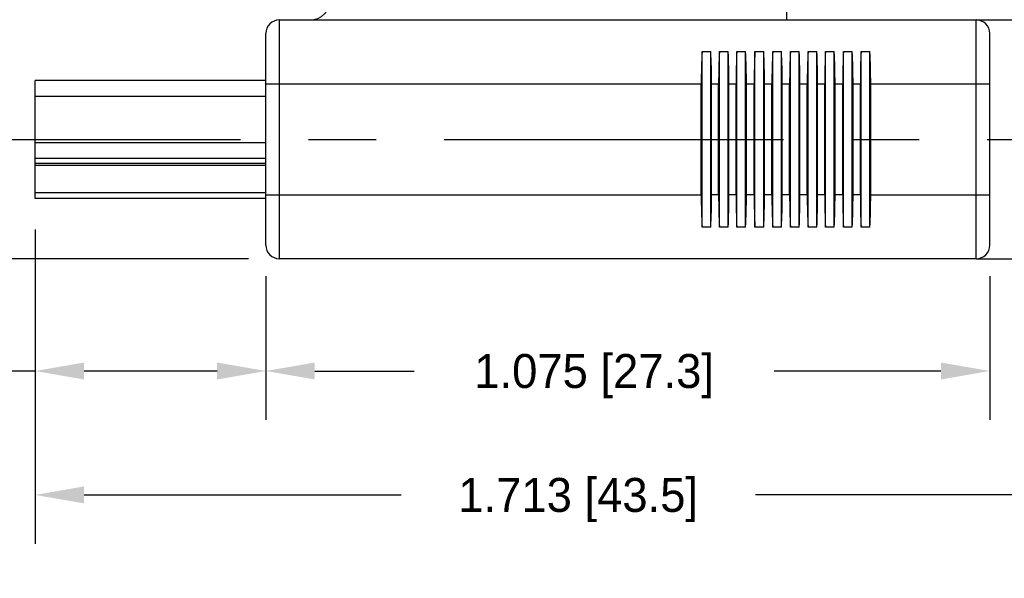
# Model space of a CAD drawing. Header units: inches. Extents: x 0 to 34, y 0 to 22.
# Tile 5 of 25: x 24.6 to 28.2, y 4.2 to 6.2. Entities that reach past the tile are written whole.
import ezdxf

# ---------------------------------------------------------------- set-up
doc = ezdxf.new("R2010")
doc.units = ezdxf.units.IN
doc.header["$MEASUREMENT"] = 0
doc.header["$PDMODE"] = 3
doc.linetypes.add('CENTER', pattern=[2, 1.25, -0.25, 0.25, -0.25])
for name, color, linetype in [('DETAIL', 7, 'Continuous'), ('DIMENSIONS', 7, 'Continuous'), ('OBJ', 1, 'Continuous')]:
    doc.layers.add(name, color=color, linetype=linetype)
doc.dimstyles.new('DIMSTYLE_4', dxfattribs={"dimtxt": 0.125, "dimasz": 0.18, "dimexe": 0.18, "dimexo": 0.0625, "dimgap": 0.09, "dimtad": 0, "dimtih": 1, "dimtoh": 1, "dimdec": 3, "dimlfac": 0.333333, "dimzin": 4, "dimdsep": 46, "dimtxsty": 'Standard', "dimblk": '_FILLED', "dimblk1": '_FILLED', "dimblk2": '_FILLED', "dimcen": 0.09, "dimadec": 0, "dimazin": 0, "dimtp": 0.001, "dimtm": 0.001, "dimtfac": 1, "dimtdec": 3, "dimtofl": 0, "dimtmove": 0, "dimatfit": 3, "dimldrblk": '_FILLED', "dimfxl": 1, "dimtolj": 1, "dimtzin": 4, "dimarcsym": 0})

# ---------------------------------------------------------------- blocks, each defined once
blk = doc.blocks.new('_FILLED')
at = {"color": 0, "linetype": 'ByBlock'}
blk.add_solid([(0, 0), (-1, 0.1736), (-1, -0.1736)], dxfattribs=at)
blk = doc.blocks.new('*D104')
at = {"layer": 'Defpoints', "color": 0, "linetype": 'Continuous'}
for p in [(24.6284, 5.5085), (25.4783, 5.3359), (24.6284, 4.9245)]:
    blk.add_point(p, dxfattribs=at)
at = {"layer": 'DIMENSIONS', "color": 0, "linetype": 'Continuous', "lineweight": -2}
for p, q in [((24.6284, 5.446), (24.6284, 4.7445)), ((25.4783, 5.2734), (25.4783, 4.7445)), ((24.6284, 4.9245), (24.2033, 4.9245)), ((25.2983, 4.9245), (24.8084, 4.9245))]:
    blk.add_line(p, q, dxfattribs=at)
at = {"layer": 'DIMENSIONS', "color": 0, "linetype": 'Continuous', "lineweight": -2, "xscale": 0.18, "yscale": 0.18, "zscale": 0.18, "rotation": 180}
blk.add_blockref('_FILLED', (24.6284, 4.9245), dxfattribs=at)
at = {"layer": 'DIMENSIONS', "color": 0, "linetype": 'Continuous', "lineweight": -2, "xscale": 0.18, "yscale": 0.18, "zscale": 0.18}
blk.add_blockref('_FILLED', (25.4783, 4.9245), dxfattribs=at)
at = {"layer": 'DIMENSIONS', "color": 0, "linetype": 'Continuous', "insert": (24.1133, 4.987), "char_height": 0.125, "attachment_point": 3}
blk.add_mtext('\\A1;.343 [8.7]', dxfattribs=at)
blk = doc.blocks.new('*D105')
at = {"layer": 'Defpoints', "color": 0, "linetype": 'Continuous'}
for p in [(25.4783, 5.3359), (28.1444, 5.3359), (28.1444, 4.9245)]:
    blk.add_point(p, dxfattribs=at)
at = {"layer": 'DIMENSIONS', "color": 0, "linetype": 'Continuous', "lineweight": -2}
for p, q in [((25.4783, 5.2734), (25.4783, 4.7445)), ((28.1444, 5.2734), (28.1444, 4.7445)), ((25.6583, 4.9245), (26.0244, 4.9245)), ((27.9644, 4.9245), (27.3502, 4.9245))]:
    blk.add_line(p, q, dxfattribs=at)
at = {"layer": 'DIMENSIONS', "color": 0, "linetype": 'Continuous', "lineweight": -2, "xscale": 0.18, "yscale": 0.18, "zscale": 0.18, "rotation": 180}
blk.add_blockref('_FILLED', (25.4783, 4.9245), dxfattribs=at)
at = {"layer": 'DIMENSIONS', "color": 0, "linetype": 'Continuous', "lineweight": -2, "xscale": 0.18, "yscale": 0.18, "zscale": 0.18}
blk.add_blockref('_FILLED', (28.1444, 4.9245), dxfattribs=at)
at = {"layer": 'DIMENSIONS', "color": 0, "linetype": 'Continuous', "insert": (26.6873, 4.987), "char_height": 0.125, "attachment_point": 2}
blk.add_mtext('\\A1;1.075 [27.3]', dxfattribs=at)
blk = doc.blocks.new('*D106')
at = {"layer": 'Defpoints', "color": 0, "linetype": 'Continuous'}
for p in [(24.6284, 5.5085), (28.8769, 5.2863), (28.8769, 4.4682)]:
    blk.add_point(p, dxfattribs=at)
at = {"layer": 'DIMENSIONS', "color": 0, "linetype": 'Continuous', "lineweight": -2}
for p, q in [((24.6284, 5.446), (24.6284, 4.2882)), ((28.8769, 5.2238), (28.8769, 4.2882)), ((24.8084, 4.4682), (25.9761, 4.4682)), ((28.6969, 4.4682), (27.2811, 4.4682))]:
    blk.add_line(p, q, dxfattribs=at)
at = {"layer": 'DIMENSIONS', "color": 0, "linetype": 'Continuous', "lineweight": -2, "xscale": 0.18, "yscale": 0.18, "zscale": 0.18, "rotation": 180}
blk.add_blockref('_FILLED', (24.6284, 4.4682), dxfattribs=at)
at = {"layer": 'DIMENSIONS', "color": 0, "linetype": 'Continuous', "lineweight": -2, "xscale": 0.18, "yscale": 0.18, "zscale": 0.18}
blk.add_blockref('_FILLED', (28.8769, 4.4682), dxfattribs=at)
at = {"layer": 'DIMENSIONS', "color": 0, "linetype": 'Continuous', "insert": (26.6286, 4.5307), "char_height": 0.125, "attachment_point": 2}
blk.add_mtext('\\A1;1.713 [43.5]', dxfattribs=at)
blk = doc.blocks.new('*D107')
at = {"layer": 'Defpoints', "color": 0, "linetype": 'Continuous'}
for p in [(22.6766, 5.5602), (24.5767, 5.5602), (25.4762, 5.338)]:
    blk.add_point(p, dxfattribs=at)
at = {"layer": 'DIMENSIONS', "color": 0, "linetype": 'Continuous', "lineweight": -2}
for p, q in [((22.6766, 5.7402), (22.6766, 5.9514)), ((22.6766, 5.9514), (22.8566, 5.9514)), ((24.5142, 5.5602), (22.4966, 5.5602)), ((25.4137, 5.338), (22.4966, 5.338)), ((22.6766, 5.158), (22.6766, 4.978))]:
    blk.add_line(p, q, dxfattribs=at)
at = {"layer": 'DIMENSIONS', "color": 0, "linetype": 'Continuous', "lineweight": -2, "xscale": 0.18, "yscale": 0.18, "zscale": 0.18}
for p, rotation in [((22.6766, 5.5602), 270), ((22.6766, 5.338), 90)]:
    blk.add_blockref('_FILLED', p, dxfattribs=dict(at, rotation=rotation))
at = {"layer": 'DIMENSIONS', "color": 0, "linetype": 'Continuous', "insert": (23.9883, 6.0139), "char_height": 0.125, "attachment_point": 3}
blk.add_mtext('\\A1;.090 [2.28]', dxfattribs=at)

msp = doc.modelspace()

# ---------------------------------------------------------------- linework, layer by layer
at = {"layer": 'DETAIL', "color": 2, "linetype": 'CENTER'}
msp.add_line((29.3849, 5.7762), (24.2043, 5.7762), dxfattribs=at)
at = {"layer": 'OBJ'}
for p, q in [((27.3973, 6.2169), (27.3973, 6.8488)), ((25.5279, 5.338), (25.5279, 6.2169)), ((25.5279, 6.2169), (28.0948, 6.2169)), ((28.0948, 6.2169), (28.8769, 6.2169)), ((28.0948, 5.338), (28.0948, 6.2169)), ((25.4783, 5.3876), (25.4783, 6.1673)), ((28.1444, 5.3876), (28.1444, 6.1673)), ((27.0846, 6.1003), (27.1169, 6.1003)), ((27.0846, 5.4546), (27.0846, 6.1003)), ((27.1169, 5.4546), (27.1169, 6.1003)), ((27.1487, 6.1003), (27.1811, 6.1003)), ((27.1487, 5.4546), (27.1487, 6.1003)), ((27.1811, 5.4546), (27.1811, 6.1003)), ((27.2129, 6.1003), (27.2453, 6.1003)), ((27.2129, 5.4546), (27.2129, 6.1003)), ((27.2453, 5.4546), (27.2453, 6.1003)), ((27.2796, 6.1003), (27.312, 6.1003)), ((27.2796, 5.4546), (27.2796, 6.1003)), ((27.312, 5.4546), (27.312, 6.1003)), ((27.3449, 6.1003), (27.3773, 6.1003)), ((27.3449, 5.4546), (27.3449, 6.1003)), ((27.3773, 5.4546), (27.3773, 6.1003)), ((27.4102, 6.1003), (27.4426, 6.1003)), ((27.4102, 5.4546), (27.4102, 6.1003)), ((27.4426, 5.4546), (27.4426, 6.1003)), ((27.4753, 6.1003), (27.5076, 6.1003)), ((27.4753, 5.4546), (27.4753, 6.1003)), ((27.5076, 5.4546), (27.5076, 6.1003)), ((27.5394, 6.1003), (27.5718, 6.1003)), ((27.5394, 5.4546), (27.5394, 6.1003)), ((27.5718, 5.4546), (27.5718, 6.1003)), ((27.6057, 6.1003), (27.6381, 6.1003)), ((27.6057, 5.4546), (27.6057, 6.1003)), ((27.6381, 5.4546), (27.6381, 6.1003)), ((27.6707, 6.1003), (27.7031, 6.1003)), ((27.6707, 5.4546), (27.6707, 6.1003)), ((27.7031, 5.4546), (27.7031, 6.1003)), ((24.6284, 5.5602), (24.6284, 5.9947)), ((25.4783, 5.9947), (24.6284, 5.9947)), ((25.4783, 5.9813), (27.0817, 5.9813)), ((27.0817, 5.5736), (27.0817, 5.9813)), ((27.1198, 5.9813), (27.1459, 5.9813)), ((27.1198, 5.5736), (27.1198, 5.9813)), ((27.1459, 5.5736), (27.1459, 5.9813)), ((27.1839, 5.9813), (27.2101, 5.9813)), ((27.1839, 5.5736), (27.1839, 5.9813)), ((27.2101, 5.5736), (27.2101, 5.9813)), ((27.2481, 5.9813), (27.2768, 5.9813)), ((27.2481, 5.5736), (27.2481, 5.9813)), ((27.2768, 5.5736), (27.2768, 5.9813)), ((27.3148, 5.9813), (27.3421, 5.9813)), ((27.3148, 5.5736), (27.3148, 5.9813)), ((27.3421, 5.5736), (27.3421, 5.9813)), ((27.3801, 5.9813), (27.4074, 5.9813)), ((27.3801, 5.5736), (27.3801, 5.9813)), ((27.4074, 5.5736), (27.4074, 5.9813)), ((27.4454, 5.9813), (27.4724, 5.9813)), ((27.4454, 5.5736), (27.4454, 5.9813)), ((27.4724, 5.5736), (27.4724, 5.9813)), ((27.5104, 5.9813), (27.5366, 5.9813)), ((27.5104, 5.5736), (27.5104, 5.9813)), ((27.5366, 5.5736), (27.5366, 5.9813)), ((27.5746, 5.9813), (27.6029, 5.9813)), ((27.5746, 5.5736), (27.5746, 5.9813)), ((27.6029, 5.5736), (27.6029, 5.9813)), ((27.6409, 5.9813), (27.6679, 5.9813)), ((27.6409, 5.5736), (27.6409, 5.9813)), ((27.6679, 5.5736), (27.6679, 5.9813)), ((27.7059, 5.9813), (28.1444, 5.9813)), ((27.7059, 5.5736), (27.7059, 5.9813)), ((24.6284, 5.9362), (25.4783, 5.9362)), ((25.4783, 5.7644), (24.6284, 5.7644)), ((24.6284, 5.7085), (25.4783, 5.7085)), ((25.4783, 5.6888), (24.6284, 5.6888)), ((24.6284, 5.6829), (25.4783, 5.6829)), ((25.4783, 5.5804), (24.6284, 5.5804)), ((25.4783, 5.5602), (24.6284, 5.5602)), ((25.4783, 5.5736), (27.0817, 5.5736)), ((27.1459, 5.5736), (27.1198, 5.5736)), ((27.2101, 5.5736), (27.1839, 5.5736)), ((27.2768, 5.5736), (27.2481, 5.5736)), ((27.3421, 5.5736), (27.3148, 5.5736)), ((27.4074, 5.5736), (27.3801, 5.5736)), ((27.4724, 5.5736), (27.4454, 5.5736)), ((27.5366, 5.5736), (27.5104, 5.5736)), ((27.6029, 5.5736), (27.5746, 5.5736)), ((27.6679, 5.5736), (27.6409, 5.5736)), ((27.7059, 5.5736), (28.1444, 5.5736)), ((27.1169, 5.4546), (27.0846, 5.4546)), ((27.1811, 5.4546), (27.1487, 5.4546)), ((27.2453, 5.4546), (27.2129, 5.4546)), ((27.312, 5.4546), (27.2796, 5.4546)), ((27.3773, 5.4546), (27.3449, 5.4546)), ((27.4426, 5.4546), (27.4102, 5.4546)), ((27.5076, 5.4546), (27.4753, 5.4546)), ((27.5718, 5.4546), (27.5394, 5.4546)), ((27.6381, 5.4546), (27.6057, 5.4546)), ((27.7031, 5.4546), (27.6707, 5.4546)), ((28.0948, 5.338), (25.5279, 5.338)), ((28.0948, 5.338), (28.8769, 5.338))]:
    msp.add_line(p, q, dxfattribs=at)
for centre, radius, start, end in [((25.6398, 6.2938), 0.0769, 270, 0), ((25.5279, 6.1673), 0.0496, 90, 180), ((28.0948, 6.1673), 0.0496, 0, 90), ((25.5279, 5.3876), 0.0496, 180, 270), ((28.0948, 5.3876), 0.0496, 270, 0)]:
    msp.add_arc(centre, radius, start, end, dxfattribs=at)
for centre, start_param, end_param in [((27.1024, 5.9813), 1.041491, 1.570796), ((27.0991, 5.9813), -1.570796, -1.041491), ((27.1665, 5.9813), 1.041491, 1.570796), ((27.1633, 5.9813), -1.570796, -1.041491), ((27.2307, 5.9813), 1.041491, 1.570796), ((27.2275, 5.9813), -1.570796, -1.041491), ((27.2974, 5.9813), 1.041491, 1.570796), ((27.2942, 5.9813), -1.570796, -1.041491), ((27.3627, 5.9813), 1.041491, 1.570796), ((27.3595, 5.9813), -1.570796, -1.041491), ((27.428, 5.9813), 1.041491, 1.570796), ((27.4248, 5.9813), -1.570796, -1.041491), ((27.493, 5.9813), 1.041491, 1.570796), ((27.4898, 5.9813), -1.570796, -1.041491), ((27.5572, 5.9813), 1.041491, 1.570796), ((27.554, 5.9813), -1.570796, -1.041491), ((27.6235, 5.9813), 1.041491, 1.570796), ((27.6203, 5.9813), -1.570796, -1.041491), ((27.6885, 5.9813), 1.041491, 1.570796), ((27.6853, 5.9813), -1.570796, -1.041491), ((27.1024, 5.5736), 1.570796, 2.100102), ((27.0991, 5.5736), -2.100102, -1.570796), ((27.1665, 5.5736), 1.570796, 2.100102), ((27.1633, 5.5736), -2.100102, -1.570796), ((27.2307, 5.5736), 1.570796, 2.100102), ((27.2275, 5.5736), -2.100102, -1.570796), ((27.2974, 5.5736), 1.570796, 2.100102), ((27.2942, 5.5736), -2.100102, -1.570796), ((27.3627, 5.5736), 1.570796, 2.100102), ((27.3595, 5.5736), -2.100102, -1.570796), ((27.428, 5.5736), 1.570796, 2.100102), ((27.4248, 5.5736), -2.100102, -1.570796), ((27.493, 5.5736), 1.570796, 2.100102), ((27.4898, 5.5736), -2.100102, -1.570796), ((27.5572, 5.5736), 1.570796, 2.100102), ((27.554, 5.5736), -2.100102, -1.570796), ((27.6235, 5.5736), 1.570796, 2.100102), ((27.6203, 5.5736), -2.100102, -1.570796), ((27.6885, 5.5736), 1.570796, 2.100102), ((27.6853, 5.5736), -2.100102, -1.570796)]:
    msp.add_ellipse(centre, major_axis=(0, 0.2357), ratio=0.087489, start_param=start_param, end_param=end_param, dxfattribs=at)

# ---------------------------------------------------------------- dimensions: what is measured, and where the dimension line sits
at = {"layer": 'DIMENSIONS', "color": 2, "linetype": 'Continuous'}
for base, p1, p2, angle, text, picture, middle in [((22.6766, 5.5602), (25.4762, 5.338), (24.5767, 5.5602), 90, '.090 [2.28]', '*D107', (23.4674, 5.9514)), ((24.6284, 4.9245), (25.4783, 5.3359), (24.6284, 5.5085), 180, '.343 [8.7]', '*D104', (23.6342, 4.9245))]:
    dim = msp.add_linear_dim(base=base, p1=p1, p2=p2, angle=angle, text=text, dimstyle='DIMSTYLE_4', dxfattribs=at)
    dim.commit()
    dim.dimension.update_dxf_attribs({"geometry": picture, "text_midpoint": middle, "dimtype": 160})
for base, p1, p2, text, picture, middle in [((28.8769, 4.4682), (24.6284, 5.5085), (28.8769, 5.2863), '1.713 [43.5]', '*D106', (26.6286, 4.4682)), ((28.1444, 4.9245), (25.4783, 5.3359), (28.1444, 5.3359), '1.075 [27.3]', '*D105', (26.6873, 4.9245))]:
    dim = msp.add_linear_dim(base=base, p1=p1, p2=p2, text=text, dimstyle='DIMSTYLE_4', dxfattribs=at)
    dim.commit()
    dim.dimension.update_dxf_attribs({"geometry": picture, "text_midpoint": middle, "dimtype": 160})

doc.saveas('drawing.dxf')
